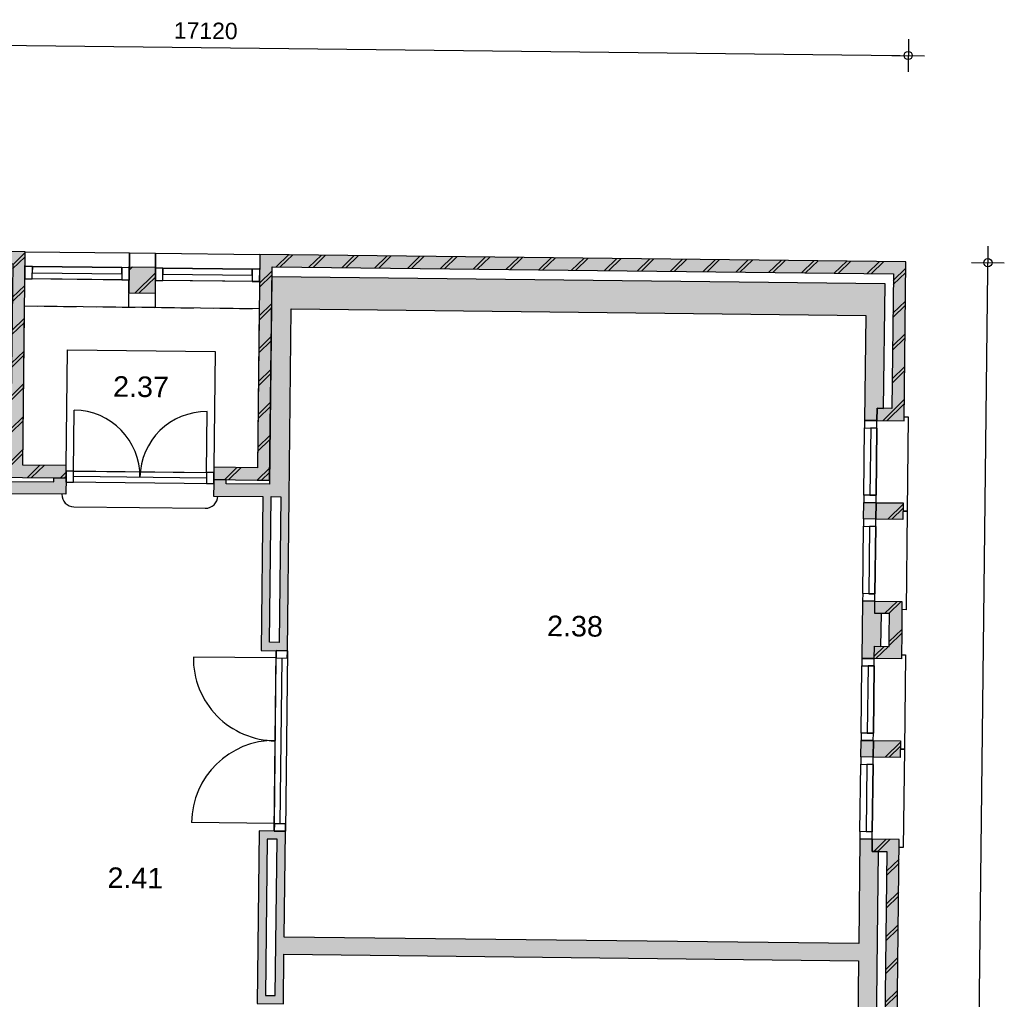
# Model space of a CAD drawing. Header units: millimetres. Extents: x -5500 to 79887, y -71178 to 5500.
# Tile 14 of 14: x 67891 to 79887, y -18722 to -6783. Entities that reach past the tile are written whole.
import ezdxf

# ---------------------------------------------------------------- set-up
doc = ezdxf.new("R2010")
doc.units = ezdxf.units.MM
doc.header["$LTSCALE"] = 100
doc.linetypes.add('2e verdieping_deel 2$0$DASHED2', pattern=[9.525, 6.35, -3.175])
for name, color, linetype in [('2e verdieping_deel 2$0$A--A21--_BUITENWAND', 9, 'Continuous'), ('2e verdieping_deel 2$0$A--L74--', 7, 'Continuous'), ('2e verdieping_deel 2$0$A--T$1A_0_25MM', 4, 'Continuous'), ('2e verdieping_deel 2$1$A--A22--_BINNENWAND', 9, 'Continuous'), ('2e verdieping_deel 2$1$A--L21--_BUITENWAND', 2, 'Continuous'), ('2e verdieping_deel 2$1$A--L31--_BUITENKOZIJN', 1, 'Continuous'), ('2e verdieping_deel 2$1$A--L32--_BINNENKOZIJN', 1, 'Continuous'), ('A--M$1A_MAATVOERING', 1, 'Continuous')]:
    doc.layers.add(name, color=color, linetype=linetype)
doc.styles.add('2e verdieping_deel 2$0$TEXT-0_25', font='arial.ttf', dxfattribs={"height": 250})
doc.styles.add('TEXT-0_20', font='arial.ttf', dxfattribs={"height": 200})
doc.dimstyles.new('DIM-2', dxfattribs={"dimscale": 100, "dimtxt": 2, "dimasz": 1, "dimexe": 0, "dimexo": 0, "dimgap": 0, "dimtad": 0, "dimdec": 0, "dimzin": 0, "dimdsep": 46, "dimtxsty": 'TEXT-0_20', "dimblk1": 'MAATPUNT', "dimblk2": 'MAATPUNT', "dimsah": 1, "dimcen": 0, "dimse1": 1, "dimse2": 1, "dimclrd": 9, "dimclre": 1, "dimclrt": 2, "dimazin": 0, "dimtfac": 0.75, "dimtdec": 0, "dimtix": 1, "dimtmove": 2, "dimatfit": 3, "dimfxl": 1, "dimtvp": 1, "dimtolj": 1, "dimtzin": 0, "dimarcsym": 0})
pattern_1 = [(44.3514, (28751.47, -32919.44), (-197.7232, 202.2513), []), (44.3514, (28801.47, -32920), (-197.7232, 202.2513), [])]

# ---------------------------------------------------------------- blocks, each defined once
blk = doc.blocks.new('MAATPUNT')
at = {"color": 9, "linetype": 'Continuous'}
for p, q in [((0, 2), (0, -2)), ((-2, 0), (2, 0))]:
    blk.add_line(p, q, dxfattribs=at)
at = {"color": 1, "linetype": 'Continuous'}
blk.add_circle((0, 0), 0.5, dxfattribs=at)
blk = doc.blocks.new('*D411')
at = {"layer": 'A--M$1A_MAATVOERING', "color": 9, "lineweight": -2}
blk.add_line((61697, -7027), (78616, -7219), dxfattribs=at)
at = {"layer": 'A--M$1A_MAATVOERING', "color": 9, "lineweight": -2, "xscale": 100, "yscale": 100, "zscale": 100}
for p, rotation in [((61597, -7026), 179.351396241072), ((78716, -7220), 359.351396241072)]:
    blk.add_blockref('MAATPUNT', p, dxfattribs=dict(at, rotation=rotation))
at = {"layer": 'A--M$1A_MAATVOERING', "color": 2, "insert": (70158, -6919), "char_height": 200, "attachment_point": 5, "rotation": 359.3514, "style": 'TEXT-0_20'}
blk.add_mtext('\\A1;17120', dxfattribs=at)
blk = doc.blocks.new('*D412')
at = {"layer": 'A--M$1A_MAATVOERING', "color": 9, "lineweight": -2}
blk.add_line((79418, -33443), (79686, -9845), dxfattribs=at)
at = {"layer": 'A--M$1A_MAATVOERING', "color": 9, "lineweight": -2, "xscale": 100, "yscale": 100, "zscale": 100}
for p, rotation in [((79687, -9745), 89.351396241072), ((79417, -33543), 269.351396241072)]:
    blk.add_blockref('MAATPUNT', p, dxfattribs=dict(at, rotation=rotation))
at = {"layer": 'A--M$1A_MAATVOERING', "color": 2, "insert": (79348, -21641), "char_height": 200, "attachment_point": 5, "rotation": 89.3514, "style": 'TEXT-0_20'}
blk.add_mtext('\\A1;23800', dxfattribs=at)
blk = doc.blocks.new('2e verdieping_deel 2$0$bu_koz_1000_2')
at = {"layer": '2e verdieping_deel 2$1$A--L31--_BUITENKOZIJN', "color": 1}
blk.add_lwpolyline([(0, -150), (0, 0)], dxfattribs=at)
for points in [[(0, 0), (0, -150), (90, -150), (90, 0)], [(90, 0), (910, 0), (910, -150), (90, -150)], [(910, 0), (910, -150), (1000, -150), (1000, 0)]]:
    blk.add_lwpolyline(points, close=True, dxfattribs=at)
at = {"layer": '2e verdieping_deel 2$1$A--L31--_BUITENKOZIJN', "color": 9}
blk.add_lwpolyline([(90, -150), (910, -150), (910, -75), (90, -75)], close=True, dxfattribs=at)

msp = doc.modelspace()

# ---------------------------------------------------------------- hatches: boundary and pattern name
at = {"layer": '2e verdieping_deel 2$0$A--A21--_BUITENWAND'}
h = msp.add_hatch(dxfattribs=at)
h.set_pattern_fill('BAKSTEEN', color=256, scale=100, angle=359.3514, style=0)
h.set_pattern_definition(pattern_1)
h.paths.add_polyline_path([(67926.7, -12361.6), (68456.7, -12367.6), (68458.4, -12217.6), (67928.4, -12211.6), (67957.8, -9611.8), (65718, -9586.4), (65713.9, -9946.4), (65863.9, -9948.1), (65866.3, -9738.1), (67806.1, -9760.1), (67776.7, -12359.9)])
for points in [[(67926.7, -12361.6), (68456.7, -12367.6), (68458.4, -12217.6), (67928.4, -12211.6), (67957.8, -9611.8), (65718, -9586.4), (65713.9, -9946.4), (65863.9, -9948.1), (65866.3, -9738.1), (67806.1, -9760.1), (67776.7, -12359.9)], [(78665.2, -11673.1), (78665.7, -11623.1), (78666.9, -11523.1), (78687.1, -9733.2), (70817.6, -9644.1), (70813.9, -9974.1), (70810.2, -10304.1), (70788.2, -12244), (70258.2, -12238), (70257.5, -12303), (70256.6, -12388), (70406.5, -12389.7), (70786.5, -12394), (70936.5, -12395.7), (70964.6, -9915.8), (70965.9, -9795.8), (78535.5, -9881.5), (78516.9, -11521.4), (78416.9, -11520.3), (78336.9, -11519.4), (78335.2, -11669.4)], [(69545.8, -9799.8), (69225.8, -9796.1), (69222.2, -10116.1), (69542.2, -10119.7)], [(78653.9, -12673), (78323.9, -12669.3), (78321.6, -12869.3), (78651.6, -12873)], [(78485.6, -14283.7), (78485.5, -14296.2), (78484.1, -14421.2), (78384.1, -14420.1), (78304.1, -14419.2), (78302.4, -14569.2), (78632.4, -14572.9), (78632.9, -14522.9), (78636.3, -14222.9), (78639.1, -13973), (78640.3, -13873), (78310.3, -13869.2), (78308.6, -14019.2), (78388.6, -14020.1), (78488.6, -14021.3)], [(78621, -15572.9), (78291.1, -15569.1), (78288.8, -15769.1), (78618.8, -15772.8)], [(78232.4, -20753.8), (78230.7, -20903.8), (78560.6, -20907.5), (78607.4, -16772.8), (78277.5, -16769), (78275.8, -16919), (78455.8, -16921.1), (78412.3, -20755.8)]]:
    msp.add_hatch(color=8, dxfattribs=at).paths.add_polyline_path(points)
h = msp.add_hatch(dxfattribs=at)
h.set_pattern_fill('BAKSTEEN', color=256, scale=100, angle=359.3514, style=0)
h.set_pattern_definition(pattern_1)
h.paths.add_polyline_path([(78665.2, -11673.1), (78665.7, -11623.1), (78666.9, -11523.1), (78687.1, -9733.2), (70817.6, -9644.1), (70813.9, -9974.1), (70810.2, -10304.1), (70788.2, -12244), (70258.2, -12238), (70257.5, -12303), (70256.6, -12388), (70406.5, -12389.7), (70786.5, -12394), (70936.5, -12395.7), (70964.6, -9915.8), (70965.9, -9795.8), (78535.5, -9881.5), (78516.9, -11521.4), (78416.9, -11520.3), (78336.9, -11519.4), (78335.2, -11669.4)])
h = msp.add_hatch(dxfattribs=at)
h.set_pattern_fill('BAKSTEEN', color=256, scale=100, angle=359.3514, style=0)
h.set_pattern_definition([(44.3514, (28748.98, -33139.43), (-197.7232, 202.2513), []), (44.3514, (28798.98, -33140), (-197.7232, 202.2513), [])])
h.paths.add_polyline_path([(69545.8, -9799.8), (69225.8, -9796.1), (69222.2, -10116.1), (69542.2, -10119.7)])
h = msp.add_hatch(dxfattribs=at)
h.set_pattern_fill('BAKSTEEN', color=256, scale=100, angle=359.3514, style=0)
h.set_pattern_definition([(44.3514, (28782.32, -30194.62), (-197.7232, 202.2513), []), (44.3514, (28832.32, -30195.18), (-197.7232, 202.2513), [])])
h.paths.add_polyline_path([(78653.9, -12673), (78323.9, -12669.3), (78321.6, -12869.3), (78651.6, -12873)])
h = msp.add_hatch(dxfattribs=at)
h.set_pattern_fill('BAKSTEEN', color=256, scale=100, angle=359.3514, style=0)
h.set_pattern_definition(pattern_1)
h.paths.add_polyline_path([(78485.6, -14283.7), (78485.5, -14296.2), (78484.1, -14421.2), (78384.1, -14420.1), (78304.1, -14419.2), (78302.4, -14569.2), (78632.4, -14572.9), (78632.9, -14522.9), (78636.3, -14222.9), (78639.1, -13973), (78640.3, -13873), (78310.3, -13869.2), (78308.6, -14019.2), (78388.6, -14020.1), (78488.6, -14021.3)])
h = msp.add_hatch(dxfattribs=at)
h.set_pattern_fill('BAKSTEEN', color=256, scale=100, angle=359.3514, style=0)
h.set_pattern_definition([(44.3514, (28749.5, -33094.43), (-197.7232, 202.2513), []), (44.3514, (28799.5, -33095), (-197.7232, 202.2513), [])])
h.paths.add_polyline_path([(78621, -15572.9), (78291.1, -15569.1), (78288.8, -15769.1), (78618.8, -15772.8)])
h = msp.add_hatch(dxfattribs=at)
h.set_pattern_fill('BAKSTEEN', color=256, scale=100, angle=359.3514, style=0)
h.set_pattern_definition(pattern_1)
h.paths.add_polyline_path([(78232.4, -20753.8), (78230.7, -20903.8), (78560.6, -20907.5), (78607.4, -16772.8), (78277.5, -16769), (78275.8, -16919), (78455.8, -16921.1), (78412.3, -20755.8)])
at = {"layer": '2e verdieping_deel 2$1$A--A22--_BINNENWAND'}
h = msp.add_hatch(color=256, dxfattribs=at)
h.paths.add_polyline_path([(78416.9, -11520.3), (78434.1, -10000.4), (70964.6, -9915.8), (70936.5, -12395.7), (70935.9, -12445.7), (70406, -12439.7), (70406.5, -12389.7), (70256.6, -12388), (70256, -12438), (70254.3, -12588), (70854.2, -12594.7), (70833, -14469.6), (71018, -14471.7), (71153, -14473.2), (71174.2, -12598.4), (71200.2, -10308.5), (78199.7, -10387.8), (78185.2, -11667.7), (78335.2, -11669.4), (78336.9, -11519.4)])
h.paths.add_polyline_path([(70954.2, -12595.9), (71074.2, -12597.2), (71054.1, -14372.1), (70934.1, -14370.8)], flags=16)
for points in [[(68456.1, -12417.6), (68456.7, -12367.6), (68306.7, -12365.9), (68306.1, -12415.9), (67776.1, -12409.9), (67774.4, -12559.9), (67854.4, -12560.8), (68404.4, -12567), (68454.4, -12567.6)], [(78323.9, -12669.3), (78173.9, -12667.6), (78171.6, -12867.6), (78321.6, -12869.3)], [(78152.4, -14567.5), (78302.4, -14569.2), (78304.1, -14419.2), (78384.1, -14420.1), (78388.6, -14020.1), (78308.6, -14019.2), (78310.3, -13869.2), (78160.3, -13867.5)], [(78291.1, -15569.1), (78141.1, -15567.4), (78138.8, -15767.4), (78288.8, -15769.1)]]:
    msp.add_hatch(color=256, dxfattribs=at).paths.add_polyline_path(points)
h = msp.add_hatch(color=256, dxfattribs=at)
h.paths.add_polyline_path([(70969.3, -18776.4), (71104.3, -18778), (71111.1, -18173), (78110.7, -18252.3), (78080.7, -20902.1), (78230.7, -20903.8), (78232.4, -20753.8), (78312.4, -20754.7), (78339.5, -18354.8), (78355.8, -16919.9), (78275.8, -16919), (78277.5, -16769), (78127.5, -16767.3), (78113, -18042.3), (71113.5, -17963), (71128.1, -16673.1), (70808.1, -16669.5), (70784.3, -18774.3)])
h.paths.add_polyline_path([(70885.4, -18675.5), (70907, -16770.6), (71027, -16772), (71005.4, -18676.8)], flags=16)

# ---------------------------------------------------------------- linework, layer by layer
at = {"layer": '2e verdieping_deel 2$0$A--L74--', "color": 1}
for points in [[(67928.4, -12211.6), (67950.4, -10271.7), (70810.2, -10304.1), (70788.2, -12244)], [(68458.4, -12217.6), (68474.3, -10807.7), (70274.2, -10828.1), (70258.2, -12238)]]:
    msp.add_lwpolyline(points, dxfattribs=at)
at = {"layer": '2e verdieping_deel 2$1$A--L21--_BUITENWAND'}
for points in [[(67926.7, -12361.6), (68456.7, -12367.6), (68458.4, -12217.6), (67928.4, -12211.6), (67957.8, -9611.8), (65718, -9586.4), (65713.9, -9946.4), (65863.9, -9948.1), (65866.3, -9738.1), (67806.1, -9760.1), (67776.7, -12359.9), (67776.7, -12359.9)], [(69225.8, -9796.1), (69545.8, -9799.8), (69542.2, -10119.7), (69222.2, -10116.1)], [(78416.9, -11520.3), (78416.9, -11520.3), (78416.9, -11520.3), (78434.1, -10000.4), (70964.6, -9915.8), (70935.9, -12445.7), (70406, -12439.7), (70406.5, -12389.7), (70256.6, -12388), (70256, -12438), (70254.3, -12588), (70854.2, -12594.7), (70833, -14469.6), (71153, -14473.2), (71174.2, -12598.4), (71200.2, -10308.5), (71200.2, -10308.5), (78199.7, -10387.8), (78185.2, -11667.7), (78335.2, -11669.4), (78336.9, -11519.4)], [(68456.7, -12367.6), (68454.4, -12567.6), (67774.4, -12559.9), (67776.1, -12409.9), (68306.1, -12415.9), (68306.7, -12365.9)], [(70954.2, -12595.9), (71074.2, -12597.2), (71054.1, -14372.1), (70934.1, -14370.8)], [(78173.9, -12667.6), (78323.9, -12669.3), (78321.6, -12869.3), (78171.6, -12867.6)], [(78323.9, -12669.3), (78653.9, -12673), (78651.6, -12873), (78321.6, -12869.3)], [(78310.3, -13869.2), (78160.3, -13867.5), (78152.4, -14567.5), (78302.4, -14569.2), (78304.1, -14419.2), (78384.1, -14420.1), (78388.6, -14020.1), (78308.6, -14019.2), (78310.3, -13869.2)], [(78141.1, -15567.4), (78291.1, -15569.1), (78288.8, -15769.1), (78138.8, -15767.4)], [(78291.1, -15569.1), (78621, -15572.9), (78618.8, -15772.8), (78288.8, -15769.1)], [(71111.1, -18173), (78110.7, -18252.3), (78080.7, -20902.1), (78230.7, -20903.8), (78232.4, -20753.8), (78312.4, -20754.7), (78339.5, -18354.8), (78355.8, -16919.9), (78275.8, -16919), (78277.5, -16769), (78127.5, -16767.3), (78127.5, -16767.3), (78113, -18042.3), (71113.5, -17963), (71128.1, -16673.1), (70808.1, -16669.5), (70784.3, -18774.3), (71104.3, -18778)], [(70907, -16770.6), (70885.4, -18675.5), (71005.4, -18676.8), (71027, -16772), (70907, -16770.6)], [(78232.4, -20753.8), (78230.7, -20903.8), (78560.6, -20907.5), (78607.4, -16772.8), (78277.5, -16769), (78275.8, -16919), (78455.8, -16921.1), (78412.3, -20755.8)]]:
    msp.add_lwpolyline(points, close=True, dxfattribs=at)
at = {"layer": '2e verdieping_deel 2$1$A--L21--_BUITENWAND', "color": 1}
for points in [[(67957.8, -9611.8), (69227.7, -9626.1), (69224, -9956.1), (67954.1, -9941.7)], [(69227.7, -9626.1), (69547.7, -9629.8), (69540.3, -10289.7), (69220.3, -10286.1)], [(69547.7, -9629.8), (70817.6, -9644.1), (70813.9, -9974.1), (69544, -9959.7)]]:
    msp.add_lwpolyline(points, close=True, dxfattribs=at)
at = {"layer": '2e verdieping_deel 2$1$A--L21--_BUITENWAND'}
for points in [[(78665.2, -11673.1), (78687.1, -9733.2), (70817.6, -9644.1), (70788.2, -12244), (70258.2, -12238), (70256.6, -12388), (70786.5, -12394), (70936.5, -12395.7), (70965.9, -9795.8), (78535.5, -9881.5), (78516.9, -11521.4), (78336.9, -11519.4), (78335.2, -11669.4), (78665.2, -11673.1), (78666.9, -11523.1)], [(78485.5, -14296.2), (78488.6, -14021.3), (78308.6, -14019.2), (78310.3, -13869.2), (78640.3, -13873), (78636.3, -14222.9), (78632.4, -14572.9), (78302.4, -14569.2), (78304.1, -14419.2), (78484.1, -14421.2), (78485.6, -14283.7)]]:
    msp.add_lwpolyline(points, dxfattribs=at)
at = {"layer": '2e verdieping_deel 2$1$A--L21--_BUITENWAND', "color": 9, "linetype": '2e verdieping_deel 2$0$DASHED2', "ltscale": 0.25}
msp.add_lwpolyline([(67950.4, -10271.7), (70810.2, -10304.1)], dxfattribs=at)
at = {"layer": '2e verdieping_deel 2$1$A--L21--_BUITENWAND', "color": 1}
msp.add_lwpolyline([(68404.4, -12567, 0.4142136), (68552.7, -12718.7), (70152.6, -12736.8, 0.4142136), (70304.3, -12588.5)], format="xyb", dxfattribs=at)
at = {"layer": '2e verdieping_deel 2$1$A--L31--_BUITENKOZIJN', "color": 1}
for points in [[(68044.1, -9942.8), (68045.8, -9792.8), (67955.8, -9791.8), (67954.1, -9941.7)], [(69134, -9955.1), (68044.1, -9942.8), (68045.8, -9792.8), (69135.7, -9805.1)], [(69224, -9956.1), (69225.7, -9806.1), (69135.7, -9805.1), (69134, -9955.1)], [(69634, -9960.8), (69635.7, -9810.8), (69545.7, -9809.8), (69544, -9959.7)], [(70723.9, -9973.1), (69634, -9960.8), (69635.7, -9810.8), (70725.6, -9823.1)], [(70813.9, -9974.1), (70815.6, -9824.1), (70725.6, -9823.1), (70723.9, -9973.1)]]:
    msp.add_lwpolyline(points, close=True, dxfattribs=at)
at = {"layer": '2e verdieping_deel 2$1$A--L31--_BUITENKOZIJN', "color": 9}
for points in [[(69135.7, -9805.1), (68045.8, -9792.8), (68044.9, -9867.8), (69134.9, -9880.1)], [(70725.6, -9823.1), (69635.7, -9810.8), (69634.8, -9885.8), (70724.8, -9898.1)]]:
    msp.add_lwpolyline(points, close=True, dxfattribs=at)
at = {"layer": '2e verdieping_deel 2$1$A--L31--_BUITENKOZIJN'}
for points in [[(78665.7, -11623.1), (78715.7, -11624.1), (78702.7, -12774), (78652.7, -12773.4)], [(78652.7, -12773), (78702.7, -12774), (78689.1, -13973.5), (78639.1, -13973)], [(78632.9, -14522.9), (78682.9, -14523.9), (78669.9, -15673.8), (78619.9, -15673.2)], [(78619.9, -15672.8), (78669.9, -15673.8), (78656.3, -16873.3), (78606.3, -16872.8)]]:
    msp.add_lwpolyline(points, dxfattribs=at)
at = {"layer": '2e verdieping_deel 2$1$A--L32--_BINNENKOZIJN', "color": 9}
for points in [[(68547.6, -12283.6), (68556, -11541.2)], [(70167.5, -12302), (70175.9, -11559.5)], [(71017, -14561.7), (70007.1, -14550.3)], [(70994.2, -16577.1), (69984.2, -16565.6)]]:
    msp.add_lwpolyline(points, dxfattribs=at)
at = {"layer": '2e verdieping_deel 2$1$A--L32--_BINNENKOZIJN', "color": 1}
for points in [[(68457.6, -12282.6), (68456.1, -12417.6), (68546.1, -12418.6), (68547.6, -12283.6)], [(70167.5, -12302), (70166.8, -12369.4), (68546.9, -12351.1), (68547.6, -12283.6)], [(70167.5, -12302), (70166, -12436.9), (70256, -12438), (70257.5, -12303)], [(71017, -14561.7), (71152, -14563.2), (71153, -14473.2), (71018, -14471.7)], [(71017, -14561.7), (71084.5, -14562.5), (71061.6, -16582.3), (70994.1, -16581.6)], [(70993.1, -16671.6), (71128.1, -16673.1), (71129.1, -16583.1), (70994.1, -16581.6)]]:
    msp.add_lwpolyline(points, close=True, dxfattribs=at)
at = {"layer": '2e verdieping_deel 2$1$A--L32--_BINNENKOZIJN', "color": 9}
for points in [[(68457.6, -12282.6), (70257.5, -12303), (70256, -12438), (68456.1, -12417.6)], [(70993.1, -16671.6), (71018, -14471.7), (71153, -14473.2), (71128.1, -16673.1)]]:
    msp.add_lwpolyline(points, close=True, dxfattribs=at)
for centre, radius, start, end in [((68546.9, -12351.1), 810, 359.3514, 89.3514), ((70166.8, -12369.4), 810, 89.3514, 179.3514), ((71017, -14561.7), 1010, 179.3514, 269.3514), ((70994.2, -16577.1), 1010, 89.3514, 179.3514)]:
    msp.add_arc(centre, radius, start, end, dxfattribs=at)

# ---------------------------------------------------------------- block references
at = {"rotation": 89.351396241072}
for p in [(78173.9, -12667.6), (78160.3, -13867.5), (78141.1, -15567.4), (78127.5, -16767.3)]:
    msp.add_blockref('2e verdieping_deel 2$0$bu_koz_1000_2', p, dxfattribs=at)

# ---------------------------------------------------------------- texts
at = {"layer": '2e verdieping_deel 2$0$A--T$1A_0_25MM', "char_height": 100, "width": 708.694, "attachment_point": 5, "rotation": 359.3514, "style": '2e verdieping_deel 2$0$TEXT-0_25'}
for s, insert in [('\\H2.5x;2.37', (69369.3, -11257.8)), ('\\H2.5x;2.38', (74656.6, -14175.4)), ('\\H2.5x;2.41', (69301.5, -17242.5))]:
    msp.add_mtext(s, dxfattribs=dict(at, insert=insert))

# ---------------------------------------------------------------- dimensions: what is measured, and where the dimension line sits
at = {"layer": 'A--M$1A_MAATVOERING'}
for base, p1, angle, picture, middle in [((78715.6, -7219.8), (61585.4, -8025.2), 359.3514, '*D411', (70158.5, -6918.7)), ((79686.7, -9744.5), (78417.7, -33531.7), 89.3514, '*D412', (79347.8, -21641.5))]:
    dim = msp.add_linear_dim(base=base, p1=p1, p2=(78687.1, -9733.2), angle=angle, dimstyle='DIM-2', dxfattribs=at)
    dim.commit()
    dim.dimension.update_dxf_attribs({"geometry": picture, "text_midpoint": middle})

doc.saveas('drawing.dxf')
